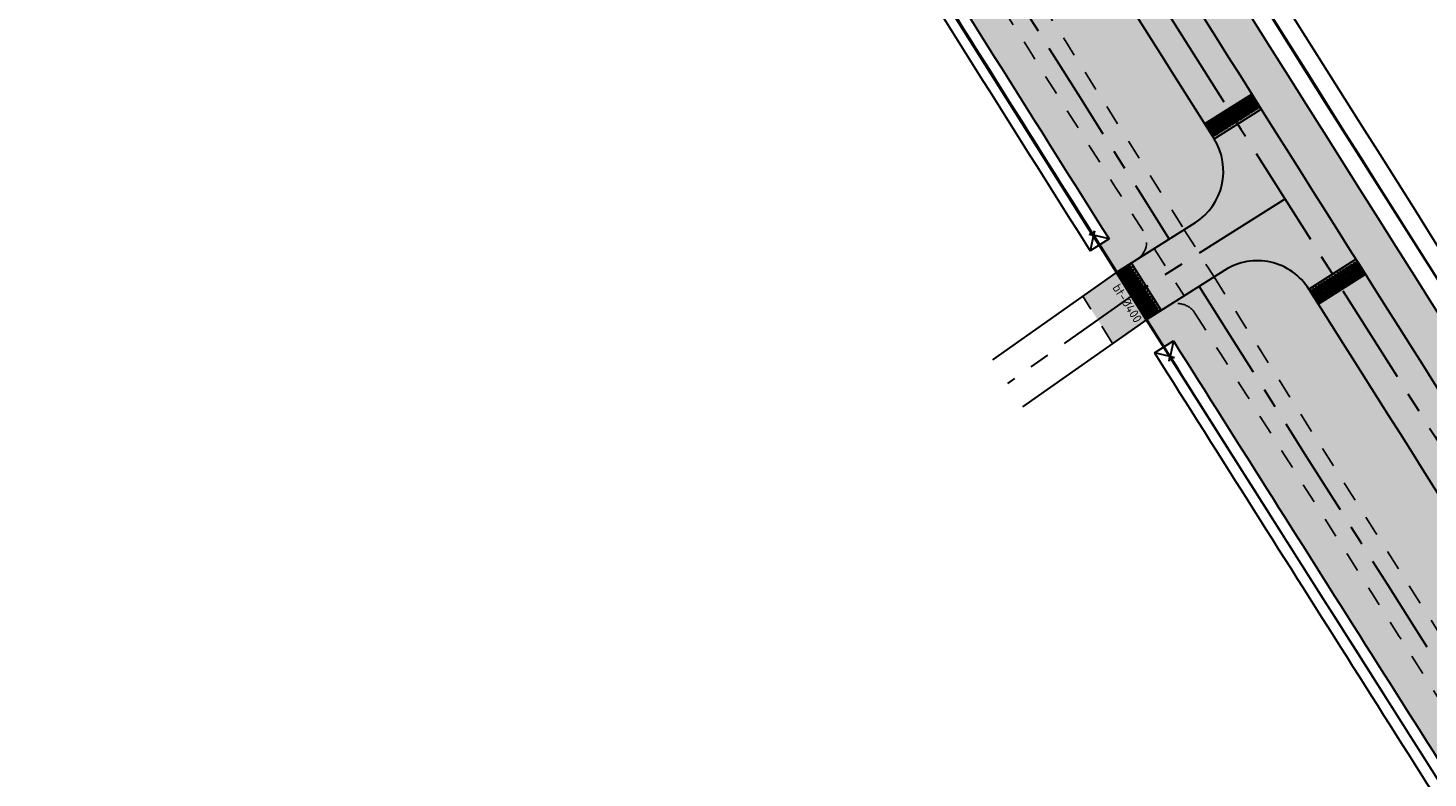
# Model space of a CAD drawing. Header units: metres. Extents: x 149090 to 161988, y 479090 to 487021.
# Tile 11 of 72: x 149961 to 150099, y 485263 to 485337. Entities that reach past the tile are written whole.
import ezdxf
from ezdxf.enums import TextEntityAlignment as Align

# ---------------------------------------------------------------- set-up
doc = ezdxf.new("R2010")
doc.units = ezdxf.units.M
doc.linetypes.add('AM-AS', pattern=[16, 10, -2, 2, -2])
doc.linetypes.add('XX-HIDDEN', pattern=[4, 2, -2])
doc.layers.get('0').update_dxf_attribs({"lineweight": 25})
for name, color, linetype, lineweight, true_color in [('B-WE-KG-GRENS_PERCEEL-GV', 1, 'Continuous', 30, 0xff0000), ('IRP-V-verharding-rijbaan', 7, 'Continuous', 0, 0xffb061), ('N-WE-GR-STADSLANDBOUW-A', 7, 'Continuous', 35, 0xffff9e), ('N-WE-KW-KUNSTWERK_DUIKER-HOLD-S', 1, 'Continuous', 35, 0xff0000), ('N-WE-KW-KUNSTWERK_DUIKER-S', 5, 'Continuous', 35, 0x0000ff)]:
    doc.layers.add(name, color=color, linetype=linetype, lineweight=lineweight, true_color=true_color)
for name, color, linetype, lineweight in [('N-WE-AM-AS_FIETSPAD-G', 3, 'AM-AS', 30), ('N-WE-AM-AS_KAVELWEG-G', 170, 'AM-AS', 30), ('N-WE-AM-AS_WEG-G', 10, 'AM-AS', 30), ('N-WE-VH-KANTOPSLUITING_VOORKANTBAND-G', 190, 'Continuous', 30), ('N-WE-VH-KANTVERHARDING-G', 7, 'Continuous', 30), ('N-WE-VH-MATERIAALGRENS-G', 7, 'XX-HIDDEN', 25), ('N-WE-VH-VERHARDING_ASFALT-A', 252, 'Continuous', 18), ('N-WE-VH-VERHARDING_TEGEL-A', 252, 'Continuous', 18), ('VRK-ontwerp', 2, 'Continuous', 0)]:
    doc.layers.add(name, color=color, linetype=linetype, lineweight=lineweight)
doc.styles.add('NLCS-ISO-M2000-T25', font='NLCS-ISO.ttf')

# ---------------------------------------------------------------- blocks, each defined once
blk = doc.blocks.new('*U404')
at = {"layer": 'N-WE-KW-KUNSTWERK_DUIKER-S', "color": 0}
for points in [[(-0.8493030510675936, 0.7750000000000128), (2.842170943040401e-14, 1.4210854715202e-14), (-0.8493030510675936, -0.7749999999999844)], [(2.842170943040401e-14, 1.4210854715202e-14), (35.25000310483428, 1.4210854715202e-14)], [(36.0993061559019, 0.7750000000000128), (35.25000310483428, 1.4210854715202e-14), (36.0993061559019, -0.7749999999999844)]]:
    blk.add_lwpolyline(points, dxfattribs=at)
at = {"color": 0, "style": 'NLCS-ISO-M2000-T25'}
blk.add_attdef('DUIKERNR', text='', height=7, dxfattribs=at).set_placement((0.8493030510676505, 1.4210854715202e-14), align=Align.BOTTOM_CENTER)

msp = doc.modelspace()

# ---------------------------------------------------------------- hatches: boundary and pattern name
at = {"layer": 'IRP-V-verharding-rijbaan', "transparency": 33554610}
h = msp.add_hatch(color=256, dxfattribs=at)
h.dxf.hatch_style = 1
edge = h.paths.add_edge_path()
edge.add_line((150082.9028620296, 485328.5823400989), (150078.2507380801, 485325.6484445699))
edge.add_arc((150073.1754125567, 485322.448277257), 5.999999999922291, -57.711775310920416, 32.23284142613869, ccw=False)
edge.add_line((150076.3804842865, 485317.3760474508), (150070.112697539, 485313.4155198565))
edge.add_line((150070.112697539, 485313.4155198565), (150073.0506799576, 485308.7659758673))
edge.add_line((150073.0506799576, 485308.7659758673), (150079.3107552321, 485312.7216306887))
edge.add_arc((150082.5158269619, 485307.6494008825), 6.000000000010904, 32.27926212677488, 122.28822468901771, ccw=False)
edge.add_line((150087.5885580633, 485310.8536791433), (150092.2386033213, 485313.7908681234))
edge.add_line((150092.2386033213, 485313.7908681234), (150082.9028620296, 485328.5823400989))
h = msp.add_hatch(color=256, dxfattribs=at)
h.dxf.hatch_style = 1
h.paths.add_polyline_path([(150068.2643310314, 485305.5009365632), (150071.6248253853, 485307.8649981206), (150070.0978978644, 485310.1531609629), (150068.6332971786, 485312.4807072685), (150068.5716826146, 485312.4417738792), (150065.3227417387, 485310.1561886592)])
at = {"layer": 'N-WE-GR-STADSLANDBOUW-A', "transparency": 33554559}
h = msp.add_hatch(color=256, dxfattribs=at)
h.dxf.hatch_style = 1
edge = h.paths.add_edge_path()
edge.add_line((150081.1958880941, 485331.2890428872), (150082.9028620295, 485328.5823400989))
edge.add_line((150082.9028620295, 485328.5823400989), (150092.2386033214, 485313.7908681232))
edge.add_line((150092.2386033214, 485313.7908681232), (150093.9486904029, 485311.0862095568))
edge.add_line((150093.9486904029, 485311.0862095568), (150093.9467030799, 485311.08495423))
edge.add_arc((170993.5753070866, 498518.2924234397), 24722.96108721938, 212.2902264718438, 212.4314133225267)
edge.add_line((150126.5549988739, 485259.6247536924), (150128.2713222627, 485256.9240487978))
edge.add_arc((170359.7014395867, 498116.0840974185), 23972.24982658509, 212.4401667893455, 212.481972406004)
edge.add_line((150137.6593371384, 485242.1656979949), (150139.3779911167, 485239.4664752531))
edge.add_line((150139.3779911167, 485239.4664752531), (150169.5394570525, 485192.2255069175))
edge.add_line((150169.5394570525, 485192.2255069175), (150220.8494772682, 485112.4152540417))
edge.add_line((150220.8494772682, 485112.4152540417), (150275.4907973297, 485028.1795811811))
edge.add_arc((150280.5176110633, 485031.4554236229), 6.000000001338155, 213.091230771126, 303.1010840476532)
edge.add_line((150283.7943179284, 485026.429173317), (150284.3824247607, 485026.8125711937))
edge.add_line((150284.3824247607, 485026.8125711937), (150282.0439113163, 485030.0627614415))
edge.add_line((150282.0439113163, 485030.0627614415), (150279.9345446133, 485028.6870608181))
edge.add_arc((170359.7016021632, 498116.0842010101), 23968.25001936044, 212.9277033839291, 213.0951171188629, ccw=False)
edge.add_arc((170359.7016021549, 498116.084200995), 23968.25001934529, 212.4401667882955, 212.9277033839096, ccw=False)
edge.add_line((150131.6471302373, 485259.0697236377), (150129.9310225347, 485261.7700891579))
edge.add_arc((170359.7015876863, 498116.0841916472), 23968.25000212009, 211.9397512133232, 212.4325183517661, ccw=False)
edge.add_line((150020.1281900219, 485436.2276402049), (150016.7337705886, 485434.1115313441))
edge.add_arc((170359.7018159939, 498116.0843342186), 23972.25027128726, 211.9397512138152, 212.0104052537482)
edge.add_line((150032.3879531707, 485409.0353380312), (150034.0587744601, 485406.3629361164))
edge.add_arc((96650.00790341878, 452006.3291060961), 62971.57412077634, 32.016451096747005, 32.032389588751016, ccw=False)
edge.add_line((150043.3479022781, 485391.5113133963), (150043.355503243, 485391.5160663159))
edge.add_line((150043.355503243, 485391.5160663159), (150045.0525187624, 485388.7984098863))
edge.add_line((150045.0525187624, 485388.7984098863), (150081.1958880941, 485331.2890428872))
h = msp.add_hatch(color=256, dxfattribs=at)
h.dxf.hatch_style = 1
edge = h.paths.add_edge_path()
edge.add_arc((170359.7015876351, 498116.0841916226), 23985.0000020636, 212.0455495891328, 212.2517922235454)
edge.add_line((150075.3201395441, 485316.7055204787), (150075.9577983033, 485317.1089580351))
edge.add_arc((150073.1404382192, 485322.443029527), 6.032398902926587, 297.842203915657, 392.1024179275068)
edge.add_arc((170359.7015608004, 498116.0841747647), 23977.74997037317, 212.0598063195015, 212.2374556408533, ccw=False)
edge.add_arc((150033.5910659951, 485385.4323235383), 6.000097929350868, 31.8010347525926, 125.1731015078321)
edge.add_line((150030.1347178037, 485390.3368961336), (150029.378843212, 485389.8042085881))
h = msp.add_hatch(color=256, dxfattribs=at)
h.dxf.hatch_style = 1
h.paths.add_polyline_path([(150070.6715099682, 485313.7686256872, 0.4140029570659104), (150071.2946638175, 485316.5265101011, -0.000855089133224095), (150027.6343843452, 485385.9948129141, 0.4302669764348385), (150024.7871244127, 485386.5682863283), (150023.7077520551, 485385.8076201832), (150022.8095369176, 485385.1746209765), (150024.1390000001, 485383.0640000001), (150024.5173554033, 485382.4633745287), (150025.5537336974, 485383.193741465, 0.0008293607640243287), (150067.906178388, 485315.806568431), (150066.9101752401, 485315.1772078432), (150067.2820000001, 485314.5910000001), (150068.6245358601, 485312.4751711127)])
h = msp.add_hatch(color=256, dxfattribs=at)
h.dxf.hatch_style = 1
edge = h.paths.add_edge_path()
edge.add_arc((170359.701592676, 498116.0841948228), 23985.00000803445, 212.2649311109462, 212.4545014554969)
edge.add_line((150120.7304740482, 485245.0207793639), (150121.7890880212, 485245.6950967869))
edge.add_arc((150118.5656101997, 485250.7556492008), 5.999999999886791, 302.4963788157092, 392.4350566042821)
edge.add_arc((170359.7118652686, 498116.090693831), 23977.76216382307, 212.279262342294, 212.4401668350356, ccw=False)
edge.add_arc((150082.4960711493, 485307.6201141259), 6.032359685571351, 32.41345532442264, 126.7345029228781)
edge.add_line((150078.8880694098, 485312.4545413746), (150078.2557859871, 485312.0543067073))
h = msp.add_hatch(color=256, dxfattribs=at)
h.dxf.hatch_style = 1
h.paths.add_polyline_path([(150113.3203149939, 485244.0946979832), (150112.3900260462, 485243.5021212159), (150114.1045094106, 485240.8001630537), (150116.0929360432, 485242.0667538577, 0.4139751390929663), (150116.7061684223, 485244.8267236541, -0.0007854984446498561), (150076.3647529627, 485308.4935048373, 0.4143082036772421), (150073.6053073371, 485309.1164372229), (150072.4037442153, 485308.3571861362), (150071.6248253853, 485307.8649981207), (150071.5729566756, 485307.8285091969), (150073.2857493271, 485305.1291954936), (150074.2576619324, 485305.7433336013, 0.0007604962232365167)])
at = {"layer": 'N-WE-VH-VERHARDING_ASFALT-A', "transparency": 33554585}
h = msp.add_hatch(color=256, dxfattribs=at)
h.dxf.hatch_style = 1
h.paths.add_polyline_path([(150044.2806294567, 485390.0305435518), (150039.6193903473, 485387.1111514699), (150077.317261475, 485327.1287531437), (150081.9693606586, 485330.0625681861)])
h = msp.add_hatch(color=256, dxfattribs=at)
h.dxf.hatch_style = 1
edge = h.paths.add_edge_path()
edge.add_line((150093.1732189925, 485312.3113865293), (150088.523180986, 485309.3740664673))
edge.add_arc((170420.7691548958, 498154.7786449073), 24050.04459720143, 212.2836732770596, 212.4357558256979)
edge.add_line((150122.6908533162, 485255.4506627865), (150127.3325897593, 485258.4009649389))
edge.add_line((150127.3325897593, 485258.4009649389), (150093.1732189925, 485312.3113865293))
at = {"layer": 'N-WE-VH-VERHARDING_TEGEL-A'}
h = msp.add_hatch(dxfattribs=at)
h.set_pattern_fill('AVH-TEGEL_150X300_HALFST', color=256, scale=2.5, angle=92.11425861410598, pattern_type=2)
h.set_pattern_definition([(32.14854755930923, (149518.8827389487, 486268.9530654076), (-0.1995435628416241, 0.3175017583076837), []), (122.1485475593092, (149518.8827389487, 486268.9530654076), (-0.6350035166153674, -0.3990871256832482), [0.3749999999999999, -0.3749999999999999]), (122.1485475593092, (149519.200240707, 486269.1526089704), (-0.6350035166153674, -0.3990871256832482), [-0.3749999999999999, 0.3749999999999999])])
edge = h.paths.add_edge_path()
edge.add_arc((150069.6031527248, 485315.459368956), 2.000000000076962, 311.6027029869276, 392.2470230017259)
edge.add_arc((170359.701584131, 498116.0841894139), 23988.49999792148, 212.051051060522, 212.2470230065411, ccw=False)
edge.add_arc((150025.9392331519, 485384.9334635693), 2.000000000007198, 32.05105106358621, 125.1735038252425)
edge.add_line((150024.7871244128, 485386.5682863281), (150029.3788432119, 485389.8042085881))
edge.add_arc((170359.7015861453, 498116.0841906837), 23985.00000030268, 212.0455495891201, 212.2517911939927)
edge.add_line((150075.3199095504, 485316.7058849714), (150070.9451621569, 485313.9415427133))
edge.add_line((150070.9451621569, 485313.9415427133), (150070.9310757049, 485313.9638354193))
h = msp.add_hatch(dxfattribs=at)
h.set_pattern_fill('AVH-TEGEL_150X300_HALFST', color=256, scale=2.5, angle=92.11425861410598, pattern_type=2)
h.set_pattern_definition([(32.14854755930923, (149501.5958772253, 486295.0925412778), (-0.1995435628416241, 0.3175017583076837), []), (122.1485475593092, (149501.5958772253, 486295.0925412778), (-0.6350035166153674, -0.3990871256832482), [0.3749999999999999, -0.3749999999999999]), (122.1485475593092, (149501.9133789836, 486295.2920848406), (-0.6350035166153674, -0.3990871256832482), [-0.3749999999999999, 0.3749999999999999])])
h.paths.add_polyline_path([(150120.7304740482, 485245.0207793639, -0.0008271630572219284), (150078.25546849, 485312.0548096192), (150073.883144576, 485309.2919987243), (150073.8976681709, 485309.2690142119, -0.366741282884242), (150076.3647529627, 485308.4935048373, 0.0007854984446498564), (150116.7061684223, 485244.8267236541, -0.3785745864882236), (150116.2908198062, 485242.2105368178), (150116.2988558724, 485242.1979209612)])
at = {"layer": 'VRK-ontwerp'}
for points in [[(150078.1080799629, 485327.6274631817), (150078.0192662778, 485327.5714530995), (150078.8460817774, 485326.2603939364), (150078.6684544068, 485326.1483737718), (150078.2950538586, 485326.7404650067), (150078.2062401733, 485326.6844549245), (150078.5796407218, 485326.0923636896), (150078.4020133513, 485325.9803435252), (150077.5751978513, 485327.2914026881), (150077.4863841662, 485327.2353926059), (150078.313199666, 485325.9243334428), (150078.1440307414, 485325.8176475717), (150078.2507166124, 485325.6484786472), (150082.9028620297, 485328.5823400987), (150082.7961761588, 485328.7515090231), (150082.6650702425, 485328.6688274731), (150081.8382547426, 485329.9798866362), (150081.7494410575, 485329.923876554), (150082.5762565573, 485328.6128173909), (150082.3986291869, 485328.5007972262), (150082.0252286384, 485329.0928884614), (150081.9364149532, 485329.036878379), (150082.3098155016, 485328.4447871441), (150082.1321881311, 485328.3327669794), (150081.3053726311, 485329.6438261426), (150081.216558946, 485329.5878160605), (150082.043374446, 485328.2767568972), (150081.8657470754, 485328.1647367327), (150081.492346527, 485328.7568279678), (150081.4035328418, 485328.7008178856), (150081.7769333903, 485328.1087266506), (150081.5993060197, 485327.996706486), (150080.7724905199, 485329.3077656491), (150080.6836768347, 485329.251755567), (150081.5104923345, 485327.9406964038), (150081.3328649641, 485327.8286762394), (150080.9594644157, 485328.4207674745), (150080.8706507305, 485328.364757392), (150081.2440512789, 485327.7726661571), (150081.0664239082, 485327.6606459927), (150080.2396084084, 485328.9717051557), (150080.1507947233, 485328.9156950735), (150080.9776102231, 485327.6046359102), (150080.7999828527, 485327.4926157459), (150080.4265823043, 485328.0847069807), (150080.337768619, 485328.0286968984), (150080.7111691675, 485327.4366056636), (150080.5335417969, 485327.324585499), (150079.706726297, 485328.6356446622), (150079.6179126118, 485328.5796345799), (150080.4447281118, 485327.2685754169), (150080.2671007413, 485327.1565552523), (150079.8937001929, 485327.7486464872), (150079.8048865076, 485327.692636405), (150080.1782870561, 485327.1005451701), (150080.0006596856, 485326.9885250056), (150079.1738441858, 485328.2995841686), (150079.0850305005, 485328.2435740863), (150079.9118460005, 485326.9325149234), (150079.7342186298, 485326.8204947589), (150079.3608180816, 485327.4125859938), (150079.2720043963, 485327.3565759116), (150079.6454049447, 485326.7644846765), (150079.4677775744, 485326.6524645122), (150078.6409620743, 485327.9635236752), (150078.5521483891, 485327.907513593), (150079.378963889, 485326.5964544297), (150079.2013365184, 485326.4844342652), (150078.82793597, 485327.0765255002), (150078.7391222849, 485327.020515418), (150079.1125228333, 485326.428424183), (150078.9348954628, 485326.3164040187)], [(150089.3136815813, 485309.8733998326), (150089.2249087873, 485309.8173249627), (150088.3971368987, 485311.1277804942), (150088.2195913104, 485311.0156307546), (150088.5934237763, 485310.4238121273), (150088.5046509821, 485310.3677372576), (150088.1308185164, 485310.9595558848), (150087.9532729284, 485310.8474061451), (150088.7810448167, 485309.5369506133), (150088.6922720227, 485309.4808757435), (150087.8645001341, 485310.7913312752), (150087.6954090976, 485310.6845219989), (150087.5885998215, 485310.8536130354), (150092.2386033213, 485313.7908681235), (150092.3454125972, 485313.6217770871), (150092.2143670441, 485313.5389998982), (150093.0421389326, 485312.2285443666), (150092.9533661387, 485312.1724694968), (150092.12559425, 485313.4829250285), (150091.9480486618, 485313.370775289), (150092.3218811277, 485312.7789566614), (150092.2331083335, 485312.7228817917), (150091.8592758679, 485313.3147004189), (150091.6817302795, 485313.2025506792), (150092.509502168, 485311.8920951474), (150092.420729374, 485311.8360202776), (150091.5929574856, 485313.1464758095), (150091.4154118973, 485313.0343260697), (150091.7892443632, 485312.4425074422), (150091.7004715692, 485312.3864325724), (150091.3266391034, 485312.9782511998), (150091.149093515, 485312.86610146), (150091.9768654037, 485311.5556459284), (150091.8880926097, 485311.4995710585), (150091.0603207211, 485312.8100265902), (150090.882775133, 485312.6978768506), (150091.2566075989, 485312.1060582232), (150091.1678348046, 485312.0499833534), (150090.7940023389, 485312.6418019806), (150090.6164567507, 485312.5296522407), (150091.4442286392, 485311.2191967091), (150091.3554558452, 485311.1631218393), (150090.5276839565, 485312.473577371), (150090.3501383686, 485312.3614276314), (150090.7239708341, 485311.7696090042), (150090.63519804, 485311.7135341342), (150090.2613655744, 485312.3053527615), (150090.0838199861, 485312.1932030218), (150090.9115918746, 485310.8827474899), (150090.8228190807, 485310.8266726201), (150089.9950471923, 485312.137128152), (150089.8175016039, 485312.0249784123), (150090.1913340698, 485311.4331597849), (150090.1025612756, 485311.377084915), (150089.7287288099, 485311.9689035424), (150089.5511832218, 485311.8567538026), (150090.3789551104, 485310.546298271), (150090.2901823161, 485310.4902234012), (150089.4624104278, 485311.8006789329), (150089.2848648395, 485311.6885291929), (150089.6586973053, 485311.0967105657), (150089.5699245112, 485311.040635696), (150089.1960920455, 485311.6324543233), (150089.0185464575, 485311.5203045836), (150089.8463183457, 485310.2098490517), (150089.7575455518, 485310.1537741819), (150088.9297736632, 485311.4642297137), (150088.7522280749, 485311.3520799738), (150089.1260605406, 485310.7602613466), (150089.0372877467, 485310.7041864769), (150088.6634552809, 485311.2960051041), (150088.4859096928, 485311.1838553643)], [(150071.071822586, 485308.6215857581), (150071.1279113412, 485308.5328217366), (150072.4382373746, 485309.3607985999), (150072.5504148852, 485309.1832705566), (150071.9586547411, 485308.8093455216), (150072.0147434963, 485308.7205814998), (150072.6065036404, 485309.094506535), (150072.7186811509, 485308.9169784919), (150071.4083551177, 485308.0890016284), (150071.4644438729, 485308.0002376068), (150072.7747699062, 485308.8282144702), (150072.8816056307, 485308.659140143), (150073.0506799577, 485308.7659758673), (150070.1126975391, 485313.4155198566), (150069.9436232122, 485313.3086841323), (150070.0264208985, 485313.177651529), (150068.7160948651, 485312.3496746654), (150068.7721836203, 485312.2609106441), (150070.0825096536, 485313.0888875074), (150070.1946871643, 485312.9113594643), (150069.6029270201, 485312.5374344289), (150069.6590157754, 485312.4486704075), (150070.2507759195, 485312.8225954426), (150070.3629534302, 485312.6450673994), (150069.0526273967, 485311.8170905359), (150069.1087161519, 485311.7283265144), (150070.4190421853, 485312.5563033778), (150070.5312196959, 485312.3787753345), (150069.9394595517, 485312.0048502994), (150069.9955483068, 485311.9160862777), (150070.5873084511, 485312.290011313), (150070.6994859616, 485312.1124832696), (150069.3891599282, 485311.2845064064), (150069.4452486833, 485311.1957423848), (150070.7555747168, 485312.0237192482), (150070.8677522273, 485311.846191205), (150070.2759920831, 485311.4722661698), (150070.3320808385, 485311.3835021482), (150070.9238409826, 485311.7574271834), (150071.036018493, 485311.5798991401), (150069.7256924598, 485310.7519222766), (150069.781781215, 485310.6631582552), (150071.0921072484, 485311.4911351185), (150071.2042847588, 485311.3136070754), (150070.612524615, 485310.9396820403), (150070.66861337, 485310.8509180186), (150071.2603735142, 485311.2248430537), (150071.3725510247, 485311.0473150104), (150070.0622249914, 485310.219338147), (150070.1183137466, 485310.1305741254), (150071.4286397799, 485310.9585509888), (150071.5408172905, 485310.7810229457), (150070.9490571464, 485310.4070979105), (150071.0051459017, 485310.3183338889), (150071.5969060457, 485310.6922589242), (150071.7090835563, 485310.514730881), (150070.3987575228, 485309.6867540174), (150070.4548462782, 485309.597989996), (150071.7651723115, 485310.4259668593), (150071.8773498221, 485310.248438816), (150071.285589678, 485309.874513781), (150071.3416784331, 485309.7857497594), (150071.9334385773, 485310.1596747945), (150072.0456160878, 485309.9821467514), (150070.7352900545, 485309.1541698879), (150070.7913788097, 485309.0654058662), (150072.1017048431, 485309.8933827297), (150072.2138823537, 485309.7158546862), (150071.6221222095, 485309.3419296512), (150071.6782109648, 485309.2531656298), (150072.2699711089, 485309.6270906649), (150072.3821486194, 485309.4495626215)]]:
    msp.add_hatch(color=7, dxfattribs=at).paths.add_polyline_path(points)
at = {"layer": 'VRK-ontwerp', "true_color": 0x636466, "transparency": 33554602}
for points in [[(150080.1507947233, 485328.9156950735), (150079.7067262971, 485328.6356446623), (150080.533541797, 485327.324585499), (150080.7111691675, 485327.4366056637), (150080.337768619, 485328.0286968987), (150080.4265823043, 485328.0847069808), (150080.7999828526, 485327.4926157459), (150080.9776102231, 485327.6046359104)], [(150080.6836768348, 485329.251755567), (150080.2396084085, 485328.9717051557), (150081.0664239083, 485327.6606459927), (150081.2440512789, 485327.7726661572), (150080.8706507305, 485328.3647573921), (150080.9594644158, 485328.4207674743), (150081.3328649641, 485327.8286762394), (150081.5104923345, 485327.940696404)], [(150081.216558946, 485329.5878160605), (150080.7724905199, 485329.307765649), (150081.5993060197, 485327.9967064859), (150081.7769333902, 485328.1087266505), (150081.4035328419, 485328.7008178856), (150081.4923465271, 485328.7568279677), (150081.8657470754, 485328.1647367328), (150082.0433744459, 485328.2767568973)], [(150081.7494410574, 485329.9238765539), (150081.3053726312, 485329.6438261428), (150082.1321881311, 485328.3327669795), (150082.3098155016, 485328.4447871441), (150081.9364149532, 485329.0368783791), (150082.0252286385, 485329.0928884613), (150082.3986291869, 485328.5007972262), (150082.5762565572, 485328.6128173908)], [(150081.9693606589, 485330.0625681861), (150081.8382547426, 485329.9798866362), (150082.6650702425, 485328.6688274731), (150082.7961761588, 485328.7515090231)], [(150078.0192662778, 485327.5714530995), (150077.5751978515, 485327.2914026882), (150078.4020133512, 485325.9803435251), (150078.5796407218, 485326.0923636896), (150078.2062401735, 485326.6844549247), (150078.2950538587, 485326.7404650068), (150078.668454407, 485326.1483737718), (150078.8460817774, 485326.2603939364)], [(150078.5521483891, 485327.907513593), (150078.1080799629, 485327.6274631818), (150078.9348954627, 485326.3164040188), (150079.1125228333, 485326.4284241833), (150078.7391222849, 485327.0205154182), (150078.8279359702, 485327.0765255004), (150079.2013365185, 485326.4844342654), (150079.3789638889, 485326.59645443)], [(150079.0850305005, 485328.2435740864), (150078.6409620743, 485327.9635236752), (150079.4677775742, 485326.652464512), (150079.6454049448, 485326.7644846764), (150079.2720043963, 485327.3565759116), (150079.3608180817, 485327.4125859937), (150079.7342186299, 485326.8204947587), (150079.9118460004, 485326.9325149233)], [(150079.6179126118, 485328.5796345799), (150079.1738441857, 485328.2995841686), (150080.0006596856, 485326.9885250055), (150080.1782870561, 485327.10054517), (150079.8048865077, 485327.6926364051), (150079.893700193, 485327.7486464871), (150080.2671007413, 485327.1565552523), (150080.4447281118, 485327.2685754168)], [(150077.4863841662, 485327.2353926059), (150077.3172152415, 485327.1287067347), (150078.1440307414, 485325.8176475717), (150078.313199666, 485325.9243334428)], [(150068.6332971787, 485312.4807072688), (150068.7160948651, 485312.3496746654), (150070.0264208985, 485313.177651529), (150069.9436232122, 485313.3086841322)], [(150068.7721836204, 485312.260910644), (150069.0526273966, 485311.8170905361), (150070.3629534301, 485312.6450673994), (150070.2507759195, 485312.8225954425), (150069.6590157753, 485312.4486704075), (150069.6029270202, 485312.537434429), (150070.1946871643, 485312.9113594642), (150070.0825096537, 485313.0888875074)], [(150069.1087161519, 485311.7283265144), (150069.3891599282, 485311.2845064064), (150070.6994859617, 485312.1124832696), (150070.5873084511, 485312.2900113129), (150069.9955483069, 485311.9160862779), (150069.9394595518, 485312.0048502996), (150070.5312196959, 485312.3787753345), (150070.4190421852, 485312.5563033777)], [(150091.3554558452, 485311.1631218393), (150090.9115918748, 485310.8827474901), (150090.0838199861, 485312.1932030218), (150090.2613655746, 485312.3053527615), (150090.6351980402, 485311.7135341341), (150090.7239708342, 485311.7696090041), (150090.3501383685, 485312.3614276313), (150090.5276839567, 485312.4735773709)], [(150091.8880926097, 485311.4995710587), (150091.4442286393, 485311.2191967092), (150090.6164567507, 485312.5296522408), (150090.794002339, 485312.6418019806), (150091.1678348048, 485312.0499833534), (150091.2566075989, 485312.1060582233), (150090.882775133, 485312.6978768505), (150091.0603207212, 485312.8100265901)], [(150092.420729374, 485311.8360202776), (150091.9768654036, 485311.5556459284), (150091.149093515, 485312.8661014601), (150091.3266391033, 485312.9782511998), (150091.7004715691, 485312.3864325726), (150091.7892443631, 485312.4425074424), (150091.4154118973, 485313.0343260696), (150091.5929574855, 485313.1464758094)], [(150092.9533661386, 485312.1724694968), (150092.5095021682, 485311.8920951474), (150091.6817302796, 485313.2025506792), (150091.8592758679, 485313.3147004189), (150092.2331083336, 485312.7228817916), (150092.3218811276, 485312.7789566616), (150091.9480486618, 485313.3707752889), (150092.12559425, 485313.4829250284)], [(150093.1731844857, 485312.3113215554), (150093.0421389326, 485312.2285443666), (150092.2143670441, 485313.5389998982), (150092.3454125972, 485313.621777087)], [(150069.4452486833, 485311.1957423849), (150069.7256924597, 485310.7519222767), (150071.0360184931, 485311.5798991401), (150070.9238409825, 485311.7574271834), (150070.3320808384, 485311.3835021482), (150070.2759920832, 485311.47226617), (150070.8677522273, 485311.846191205), (150070.7555747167, 485312.0237192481)], [(150069.781781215, 485310.6631582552), (150070.0622249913, 485310.2193381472), (150071.3725510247, 485311.0473150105), (150071.2603735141, 485311.2248430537), (150070.6686133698, 485310.8509180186), (150070.6125246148, 485310.9396820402), (150071.2042847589, 485311.3136070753), (150071.0921072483, 485311.4911351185)], [(150070.1183137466, 485310.1305741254), (150070.3987575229, 485309.6867540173), (150071.7090835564, 485310.5147308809), (150071.5969060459, 485310.6922589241), (150071.0051459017, 485310.318333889), (150070.9490571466, 485310.4070979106), (150071.5408172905, 485310.7810229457), (150071.42863978, 485310.9585509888)], [(150089.2249087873, 485309.8173249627), (150088.7810448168, 485309.5369506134), (150087.9532729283, 485310.8474061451), (150088.1308185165, 485310.9595558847), (150088.5046509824, 485310.3677372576), (150088.5934237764, 485310.4238121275), (150088.2195913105, 485311.0156307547), (150088.3971368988, 485311.1277804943)], [(150089.7575455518, 485310.1537741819), (150089.3136815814, 485309.8733998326), (150088.4859096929, 485311.1838553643), (150088.6634552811, 485311.296005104), (150089.0372877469, 485310.7041864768), (150089.1260605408, 485310.7602613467), (150088.7522280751, 485311.3520799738), (150088.9297736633, 485311.4642297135)], [(150090.2901823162, 485310.4902234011), (150089.8463183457, 485310.2098490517), (150089.0185464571, 485311.5203045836), (150089.1960920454, 485311.6324543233), (150089.5699245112, 485311.040635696), (150089.6586973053, 485311.0967105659), (150089.2848648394, 485311.6885291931), (150089.4624104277, 485311.8006789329)], [(150090.8228190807, 485310.8266726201), (150090.3789551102, 485310.5462982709), (150089.5511832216, 485311.8567538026), (150089.7287288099, 485311.9689035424), (150090.1025612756, 485311.3770849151), (150090.1913340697, 485311.4331597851), (150089.8175016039, 485312.0249784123), (150089.9950471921, 485312.137128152)], [(150070.4548462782, 485309.5979899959), (150070.7352900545, 485309.1541698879), (150072.045616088, 485309.9821467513), (150071.9334385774, 485310.1596747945), (150071.3416784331, 485309.7857497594), (150071.2855896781, 485309.8745137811), (150071.8773498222, 485310.2484388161), (150071.7651723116, 485310.4259668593)], [(150070.7913788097, 485309.0654058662), (150071.071822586, 485308.6215857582), (150072.3821486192, 485309.4495626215), (150072.2699711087, 485309.6270906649), (150071.6782109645, 485309.2531656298), (150071.6221222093, 485309.3419296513), (150072.2138823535, 485309.7158546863), (150072.1017048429, 485309.8933827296)], [(150088.6922720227, 485309.4808757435), (150088.523180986, 485309.3740664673), (150087.6954090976, 485310.684521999), (150087.8645001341, 485310.7913312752)], [(150071.1279113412, 485308.5328217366), (150071.4083551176, 485308.0890016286), (150072.7186811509, 485308.9169784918), (150072.6065036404, 485309.0945065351), (150072.0147434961, 485308.7205815), (150071.958654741, 485308.8093455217), (150072.5504148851, 485309.1832705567), (150072.4382373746, 485309.3607985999)], [(150071.4644438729, 485308.0002376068), (150071.5712795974, 485307.8311632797), (150072.8816056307, 485308.659140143), (150072.7747699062, 485308.8282144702)]]:
    msp.add_hatch(color=251, dxfattribs=at).paths.add_polyline_path(points)

# ---------------------------------------------------------------- linework, layer by layer
at = {"layer": 'B-WE-KG-GRENS_PERCEEL-GV', "flags": 128}
msp.add_lwpolyline([(150362.0493528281, 484907.066834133), (150309.435, 484987.11), (150306.47, 484992.185), (150303.96, 484996.955), (150301.031, 485002.498), (150295.664, 485011.561), (150293.215, 485015.165), (150284.78, 485026.26), (150277.29, 485036.67), (150243.976, 485087.737), (150217.15, 485128.86), (150149.555, 485234.37), (150089.195, 485329.245), (150032.94, 485418.83), (150029.255, 485425.885), (150026.55, 485431.345), (150023.135, 485438.55), (150020.764, 485442.16), (150018.57, 485445.5), (150006.855, 485460.86), (149932.91, 485580.265), (149838.515, 485735.74), (149794.757, 485808.569), (149770.365, 485849.165)], dxfattribs=at)
at = {"layer": 'B-WE-KG-GRENS_PERCEEL-GV'}
msp.add_lwpolyline([(149917.384, 485555.809), (149941.377, 485516.865), (149943.61, 485513.239), (149946.5, 485508.547), (149980.935, 485452.655), (149983.26, 485448.945), (149984.97, 485445.25), (149987.895, 485436.725), (149995.613, 485424.435), (150003.275, 485412.235), (150008.36, 485407.02), (150012.195, 485402.025), (150019.069, 485391.113), (150024.139, 485383.064), (150043.427, 485352.445), (150065.865, 485316.825), (150067.282, 485314.591), (150070.098, 485310.153), (150096.917, 485267.887), (150115.578, 485238.478)], dxfattribs=at)
at = {"layer": 'N-WE-AM-AS_FIETSPAD-G', "flags": 128}
for points in [[(150027.9462391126, 485388.7946094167, 0.0008989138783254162), (150073.8405088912, 485315.7710721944, 0.0007719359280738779)], [(150076.7760680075, 485311.1199969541, 0.0008271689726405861), (150119.2544791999, 485244.0805980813, 0.0007062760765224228)]]:
    msp.add_lwpolyline(points, format="xyb", dxfattribs=at)
at = {"layer": 'N-WE-AM-AS_KAVELWEG-G', "flags": 128}
msp.add_lwpolyline([(150085.2412732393, 485319.7220500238), (150070.098254, 485310.153386), (150057.9006035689, 485301.572506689)], dxfattribs=at)
at = {"layer": 'N-WE-AM-AS_WEG-G'}
msp.add_arc((170359.7015858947, 498116.0841905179), 23975.00000000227, 211.9397512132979, 212.6235811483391, dxfattribs=at)
at = {"layer": 'N-WE-VH-KANTOPSLUITING_VOORKANTBAND-G', "lineweight": 5}
for p, q in [((150080.1507947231, 485328.9156950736), (150080.9776102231, 485327.6046359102)), ((150080.2396084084, 485328.9717051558), (150081.0664239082, 485327.6606459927)), ((150080.6836768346, 485329.251755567), (150081.5104923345, 485327.9406964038)), ((150080.7724905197, 485329.3077656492), (150081.5993060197, 485327.996706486)), ((150081.2165589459, 485329.5878160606), (150082.043374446, 485328.2767568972)), ((150081.3053726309, 485329.6438261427), (150082.1321881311, 485328.3327669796)), ((150081.7494410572, 485329.923876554), (150082.5762565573, 485328.6128173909)), ((150081.8382547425, 485329.9798866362), (150082.6650702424, 485328.6688274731)), ((150082.0252286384, 485329.0928884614), (150081.9364149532, 485329.036878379)), ((150081.9364149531, 485329.0368783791), (150082.3098155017, 485328.4447871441)), ((150081.9693606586, 485330.0625681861), (150082.9028620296, 485328.5823400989)), ((150082.0252286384, 485329.0928884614), (150082.3986291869, 485328.5007972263)), ((150078.0192662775, 485327.5714530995), (150078.8460817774, 485326.2603939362)), ((150078.1080799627, 485327.6274631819), (150078.9348954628, 485326.3164040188)), ((150082.9028620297, 485328.5823400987), (150078.2507166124, 485325.6484786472)), ((150078.5521483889, 485327.9075135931), (150079.378963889, 485326.5964544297)), ((150078.6409620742, 485327.9635236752), (150079.4677775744, 485326.6524645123)), ((150079.0850305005, 485328.2435740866), (150079.9118460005, 485326.9325149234)), ((150079.1738441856, 485328.2995841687), (150080.0006596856, 485326.9885250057)), ((150079.6179126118, 485328.5796345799), (150080.4447281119, 485327.2685754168)), ((150079.7067262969, 485328.6356446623), (150080.533541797, 485327.324585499)), ((150079.8937001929, 485327.7486464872), (150079.8048865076, 485327.6926364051)), ((150079.8048865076, 485327.6926364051), (150080.1782870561, 485327.1005451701)), ((150079.8937001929, 485327.7486464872), (150080.2671007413, 485327.1565552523)), ((150080.4265823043, 485328.0847069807), (150080.337768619, 485328.0286968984)), ((150080.337768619, 485328.0286968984), (150080.7111691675, 485327.4366056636)), ((150080.4265823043, 485328.0847069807), (150080.7999828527, 485327.4926157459)), ((150080.9776102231, 485327.6046359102), (150080.7999828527, 485327.4926157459)), ((150080.9594644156, 485328.4207674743), (150080.8706507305, 485328.364757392)), ((150080.8706507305, 485328.364757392), (150081.2440512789, 485327.7726661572)), ((150080.9594644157, 485328.4207674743), (150081.3328649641, 485327.8286762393)), ((150081.2440512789, 485327.7726661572), (150081.0664239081, 485327.6606459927)), ((150081.5104923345, 485327.9406964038), (150081.3328649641, 485327.8286762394)), ((150081.492346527, 485328.7568279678), (150081.4035328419, 485328.7008178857)), ((150081.4035328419, 485328.7008178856), (150081.7769333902, 485328.1087266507)), ((150081.492346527, 485328.7568279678), (150081.8657470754, 485328.1647367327)), ((150081.7769333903, 485328.1087266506), (150081.5993060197, 485327.996706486)), ((150082.043374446, 485328.2767568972), (150081.8657470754, 485328.1647367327)), ((150082.3098155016, 485328.4447871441), (150082.1321881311, 485328.3327669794)), ((150082.5762565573, 485328.6128173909), (150082.3986291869, 485328.5007972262)), ((150082.6650702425, 485328.6688274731), (150082.7961761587, 485328.751509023)), ((150077.3172152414, 485327.1287067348), (150078.2507166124, 485325.6484786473)), ((150077.486384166, 485327.235392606), (150078.313199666, 485325.9243334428)), ((150077.5751978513, 485327.2914026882), (150078.4020133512, 485325.9803435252)), ((150078.2950538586, 485326.7404650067), (150078.2062401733, 485326.6844549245)), ((150078.2062401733, 485326.6844549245), (150078.5796407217, 485326.0923636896)), ((150078.2950538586, 485326.7404650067), (150078.6684544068, 485326.1483737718)), ((150078.5796407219, 485326.0923636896), (150078.4020133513, 485325.9803435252)), ((150078.8460817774, 485326.2603939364), (150078.6684544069, 485326.1483737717)), ((150078.82793597, 485327.0765255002), (150078.7391222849, 485327.020515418)), ((150078.7391222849, 485327.020515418), (150079.1125228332, 485326.428424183)), ((150078.82793597, 485327.0765255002), (150079.2013365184, 485326.4844342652)), ((150079.1125228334, 485326.4284241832), (150078.9348954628, 485326.3164040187)), ((150079.378963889, 485326.5964544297), (150079.2013365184, 485326.4844342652)), ((150079.3608180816, 485327.4125859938), (150079.2720043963, 485327.3565759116)), ((150079.2720043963, 485327.3565759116), (150079.6454049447, 485326.7644846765)), ((150079.3608180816, 485327.4125859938), (150079.7342186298, 485326.8204947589)), ((150079.6454049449, 485326.7644846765), (150079.4677775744, 485326.6524645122)), ((150079.9118460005, 485326.9325149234), (150079.7342186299, 485326.8204947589)), ((150080.178287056, 485327.10054517), (150080.0006596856, 485326.9885250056)), ((150080.4447281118, 485327.2685754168), (150080.2671007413, 485327.1565552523)), ((150080.7111691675, 485327.4366056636), (150080.5335417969, 485327.324585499)), ((150078.313199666, 485325.9243334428), (150078.1440307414, 485325.8176475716)), ((150092.2386033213, 485313.7908681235), (150087.5885998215, 485310.8536130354)), ((150093.1731844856, 485312.3113215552), (150092.2386033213, 485313.7908681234)), ((150068.6332971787, 485312.4807072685), (150070.1126975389, 485313.4155198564)), ((150068.716094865, 485312.3496746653), (150070.0264208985, 485313.1776515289)), ((150068.7721836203, 485312.2609106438), (150070.0825096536, 485313.0888875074)), ((150069.0526273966, 485311.8170905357), (150070.3629534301, 485312.6450673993)), ((150069.1087161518, 485311.7283265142), (150070.4190421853, 485312.5563033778)), ((150069.60292702, 485312.5374344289), (150070.1946871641, 485312.9113594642)), ((150069.6029270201, 485312.5374344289), (150069.6590157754, 485312.4486704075)), ((150069.6590157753, 485312.4486704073), (150070.2507759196, 485312.8225954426)), ((150069.9394595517, 485312.0048502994), (150070.531219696, 485312.3787753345)), ((150070.0264208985, 485313.177651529), (150069.9436232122, 485313.3086841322)), ((150070.0825096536, 485313.0888875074), (150070.1946871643, 485312.9113594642)), ((150070.112697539, 485313.4155198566), (150073.0506799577, 485308.7659758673)), ((150070.2507759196, 485312.8225954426), (150070.3629534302, 485312.6450673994)), ((150070.4190421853, 485312.5563033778), (150070.5312196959, 485312.3787753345)), ((150090.2613655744, 485312.3053527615), (150090.0838199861, 485312.1932030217)), ((150090.63519804, 485311.7135341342), (150090.2613655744, 485312.3053527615)), ((150090.5276839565, 485312.473577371), (150090.3501383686, 485312.3614276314)), ((150090.7239708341, 485311.7696090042), (150090.3501383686, 485312.3614276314)), ((150091.3554558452, 485311.1631218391), (150090.5276839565, 485312.473577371)), ((150090.794002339, 485312.6418019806), (150090.6164567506, 485312.5296522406)), ((150091.4442286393, 485311.2191967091), (150090.6164567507, 485312.5296522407)), ((150091.1678348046, 485312.0499833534), (150090.794002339, 485312.6418019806)), ((150091.0603207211, 485312.8100265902), (150090.882775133, 485312.6978768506)), ((150091.2566075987, 485312.1060582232), (150090.882775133, 485312.6978768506)), ((150091.8880926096, 485311.4995710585), (150091.0603207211, 485312.8100265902)), ((150091.3266391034, 485312.9782511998), (150091.149093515, 485312.86610146)), ((150091.9768654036, 485311.5556459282), (150091.149093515, 485312.86610146)), ((150091.7004715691, 485312.3864325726), (150091.3266391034, 485312.9782511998)), ((150091.5929574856, 485313.1464758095), (150091.4154118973, 485313.0343260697)), ((150091.7892443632, 485312.4425074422), (150091.4154118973, 485313.0343260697)), ((150092.4207293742, 485311.8360202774), (150091.5929574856, 485313.1464758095)), ((150091.8592758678, 485313.314700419), (150091.6817302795, 485313.2025506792)), ((150092.5095021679, 485311.8920951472), (150091.6817302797, 485313.2025506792)), ((150091.7892443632, 485312.4425074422), (150091.7004715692, 485312.3864325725)), ((150092.2331083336, 485312.7228817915), (150091.8592758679, 485313.314700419)), ((150092.12559425, 485313.4829250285), (150091.9480486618, 485313.3707752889)), ((150092.3218811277, 485312.7789566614), (150091.9480486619, 485313.3707752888)), ((150092.9533661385, 485312.1724694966), (150092.12559425, 485313.4829250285)), ((150092.214367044, 485313.5389998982), (150092.3454125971, 485313.6217770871)), ((150093.0421389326, 485312.2285443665), (150092.214367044, 485313.5389998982)), ((150092.3218811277, 485312.7789566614), (150092.2331083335, 485312.7228817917)), ((150069.3891599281, 485311.2845064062), (150070.6994859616, 485312.1124832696)), ((150069.4452486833, 485311.1957423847), (150070.7555747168, 485312.0237192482)), ((150069.7256924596, 485310.7519222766), (150071.036018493, 485311.5798991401)), ((150069.7817812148, 485310.6631582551), (150071.0921072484, 485311.4911351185)), ((150069.9394595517, 485312.0048502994), (150069.9955483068, 485311.9160862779)), ((150069.9955483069, 485311.9160862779), (150070.587308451, 485312.2900113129)), ((150070.0622249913, 485310.219338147), (150071.3725510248, 485311.0473150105)), ((150070.1183137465, 485310.1305741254), (150071.42863978, 485310.9585509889)), ((150070.2759920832, 485311.4722661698), (150070.8677522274, 485311.846191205)), ((150070.2759920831, 485311.4722661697), (150070.3320808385, 485311.3835021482)), ((150070.3320808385, 485311.3835021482), (150070.9238409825, 485311.7574271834)), ((150070.5873084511, 485312.290011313), (150070.6994859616, 485312.1124832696)), ((150070.612524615, 485310.9396820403), (150071.2042847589, 485311.3136070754)), ((150070.612524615, 485310.9396820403), (150070.66861337, 485310.8509180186)), ((150070.66861337, 485310.8509180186), (150071.2603735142, 485311.2248430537)), ((150070.7555747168, 485312.0237192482), (150070.8677522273, 485311.846191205)), ((150070.9238409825, 485311.7574271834), (150071.0360184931, 485311.5798991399)), ((150071.0921072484, 485311.4911351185), (150071.2042847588, 485311.3136070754)), ((150071.2603735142, 485311.2248430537), (150071.3725510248, 485311.0473150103)), ((150071.4286397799, 485310.9585509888), (150071.5408172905, 485310.7810229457)), ((150088.1308185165, 485310.9595558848), (150087.9532729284, 485310.8474061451)), ((150088.5046509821, 485310.3677372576), (150088.1308185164, 485310.9595558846)), ((150088.3971368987, 485311.1277804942), (150088.2195913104, 485311.0156307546)), ((150088.5934237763, 485310.4238121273), (150088.2195913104, 485311.0156307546)), ((150089.2249087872, 485309.8173249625), (150088.3971368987, 485311.1277804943)), ((150088.6634552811, 485311.2960051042), (150088.4859096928, 485311.1838553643)), ((150089.3136815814, 485309.8733998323), (150088.485909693, 485311.1838553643)), ((150089.0372877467, 485310.7041864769), (150088.6634552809, 485311.2960051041)), ((150088.9297736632, 485311.4642297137), (150088.752228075, 485311.3520799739)), ((150089.1260605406, 485310.7602613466), (150088.7522280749, 485311.3520799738)), ((150089.7575455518, 485310.1537741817), (150088.9297736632, 485311.4642297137)), ((150089.1960920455, 485311.6324543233), (150089.0185464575, 485311.5203045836)), ((150089.8463183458, 485310.2098490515), (150089.0185464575, 485311.5203045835)), ((150089.5699245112, 485311.040635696), (150089.1960920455, 485311.6324543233)), ((150089.4624104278, 485311.8006789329), (150089.2848648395, 485311.6885291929)), ((150089.6586973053, 485311.0967105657), (150089.2848648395, 485311.6885291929)), ((150090.2901823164, 485310.490223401), (150089.4624104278, 485311.8006789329)), ((150089.7287288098, 485311.9689035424), (150089.5511832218, 485311.8567538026)), ((150090.3789551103, 485310.5462982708), (150089.5511832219, 485311.8567538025)), ((150089.6586973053, 485311.0967105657), (150089.5699245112, 485311.040635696)), ((150090.1025612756, 485311.3770849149), (150089.7287288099, 485311.9689035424)), ((150089.9950471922, 485312.1371281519), (150089.8175016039, 485312.0249784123)), ((150090.1913340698, 485311.4331597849), (150089.8175016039, 485312.0249784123)), ((150090.8228190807, 485310.8266726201), (150089.9950471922, 485312.137128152)), ((150090.9115918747, 485310.8827474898), (150090.0838199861, 485312.1932030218)), ((150090.1913340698, 485311.4331597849), (150090.1025612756, 485311.377084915)), ((150090.7239708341, 485311.7696090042), (150090.63519804, 485311.7135341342)), ((150091.2566075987, 485312.1060582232), (150091.1678348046, 485312.0499833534)), ((150070.3987575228, 485309.6867540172), (150071.7090835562, 485310.5147308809)), ((150070.454846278, 485309.5979899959), (150071.7651723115, 485310.4259668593)), ((150070.7352900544, 485309.1541698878), (150072.0456160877, 485309.9821467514)), ((150070.7913788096, 485309.0654058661), (150072.1017048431, 485309.8933827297)), ((150070.9490571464, 485310.4070979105), (150071.5408172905, 485310.7810229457)), ((150070.9490571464, 485310.4070979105), (150071.0051459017, 485310.318333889)), ((150071.0051459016, 485310.3183338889), (150071.5969060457, 485310.6922589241)), ((150071.285589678, 485309.874513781), (150071.8773498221, 485310.2484388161)), ((150071.285589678, 485309.874513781), (150071.3416784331, 485309.7857497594)), ((150071.3416784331, 485309.7857497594), (150071.9334385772, 485310.1596747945)), ((150071.5969060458, 485310.6922589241), (150071.7090835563, 485310.514730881)), ((150071.6221222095, 485309.3419296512), (150072.2138823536, 485309.7158546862)), ((150071.6782109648, 485309.2531656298), (150072.2699711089, 485309.6270906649)), ((150071.7651723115, 485310.4259668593), (150071.877349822, 485310.2484388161)), ((150071.9334385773, 485310.1596747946), (150072.0456160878, 485309.9821467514)), ((150072.1017048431, 485309.8933827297), (150072.2138823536, 485309.7158546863)), ((150072.2699711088, 485309.627090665), (150072.3821486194, 485309.4495626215)), ((150088.523180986, 485309.3740664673), (150087.5885998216, 485310.8536130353)), ((150087.8645001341, 485310.7913312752), (150087.6954090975, 485310.6845219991)), ((150088.6922720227, 485309.4808757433), (150087.8645001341, 485310.7913312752)), ((150088.7810448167, 485309.5369506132), (150087.9532729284, 485310.847406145)), ((150088.5934237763, 485310.4238121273), (150088.5046509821, 485310.3677372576)), ((150089.1260605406, 485310.7602613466), (150089.0372877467, 485310.7041864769)), ((150071.0718225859, 485308.6215857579), (150072.3821486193, 485309.4495626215)), ((150071.1279113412, 485308.5328217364), (150072.4382373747, 485309.3607986)), ((150071.4083551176, 485308.0890016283), (150072.7186811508, 485308.9169784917)), ((150071.4644438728, 485308.0002376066), (150072.7747699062, 485308.8282144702)), ((150071.5712795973, 485307.8311632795), (150073.0506799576, 485308.7659758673)), ((150071.6221222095, 485309.3419296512), (150071.6782109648, 485309.2531656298)), ((150071.9586547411, 485308.8093455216), (150072.5504148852, 485309.1832705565)), ((150071.9586547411, 485308.8093455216), (150072.0147434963, 485308.7205814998)), ((150072.0147434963, 485308.7205814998), (150072.6065036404, 485309.094506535)), ((150072.4382373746, 485309.3607985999), (150072.5504148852, 485309.1832705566)), ((150072.6065036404, 485309.0945065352), (150072.7186811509, 485308.9169784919)), ((150072.7747699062, 485308.8282144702), (150072.8816056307, 485308.659140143))]:
    msp.add_line(p, q, dxfattribs=at)
at = {"layer": 'N-WE-VH-KANTVERHARDING-G'}
for p, q in [((150077.3172152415, 485327.1287067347), (150081.9693606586, 485330.0625681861)), ((150078.2507166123, 485325.6484786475), (150082.9028620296, 485328.5823400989)), ((150078.2507166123, 485325.6484786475), (150082.9028620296, 485328.5823400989)), ((150087.5885998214, 485310.8536130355), (150092.2386033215, 485313.7908681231)), ((150087.5885998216, 485310.8536130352), (150092.2386033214, 485313.7908681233)), ((150071.5712795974, 485307.8311632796), (150068.6332971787, 485312.4807072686)), ((150073.0506799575, 485308.7659758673), (150070.1126975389, 485313.4155198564)), ((150088.523180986, 485309.3740664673), (150093.1731844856, 485312.3113215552))]:
    msp.add_line(p, q, dxfattribs=at)
for points in [[(150016.7567468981, 485441.6373252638, 0.002216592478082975), (150129.9310220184, 485261.7700899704)], [(150019.3578075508, 485440.7720748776, 0.002194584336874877), (150131.408063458, 485262.708625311)], [(150021.9590202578, 485439.9069317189, 0.002172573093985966), (150132.8851048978, 485263.6471606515)]]:
    msp.add_lwpolyline(points, format="xyb", dxfattribs=at)
at = {"layer": 'N-WE-VH-KANTVERHARDING-G', "flags": 128}
for points in [[(150038.6760146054, 485388.6172471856, 0.0007754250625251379), (150078.2504803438, 485325.648853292, 0.0007754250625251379)], [(150025.5537336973, 485383.1937414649, 0.0008293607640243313), (150067.906178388, 485315.8065684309, 0.0007719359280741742)], [(150023.7527603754, 485381.9245414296, 0.0008281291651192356), (150066.0463602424, 485314.6313751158, 0.0007719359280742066)], [(150025.2379277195, 485381.6254718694, 0.0008058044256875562), (150066.3894091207, 485316.1493462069)], [(150087.5885580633, 485310.8536791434, 0.0007020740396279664), (150123.6293227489, 485253.9741605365, 0.0007020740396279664)], [(150074.2576619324, 485305.7433336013, 0.0007604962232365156), (150113.3203149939, 485244.0946979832, 0.0007062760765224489)], [(150072.3978442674, 485304.5681405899, 0.0007605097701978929), (150111.4647784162, 485242.9127556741, 0.0007062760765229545)], [(150073.9151171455, 485304.2256810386, 0.0007375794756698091), (150111.8023984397, 485244.4320192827, 0.0007375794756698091)]]:
    msp.add_lwpolyline(points, format="xyb", dxfattribs=at)
for points in [[(150076.3804842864, 485317.3760474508), (150068.5716826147, 485312.4417738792), (150056.4310430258, 485303.9010009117)], [(150067.906178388, 485315.8065684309), (150066.3894091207, 485316.1493462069), (150066.0463602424, 485314.6313751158)], [(150067.906178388, 485315.8065684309), (150066.0463602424, 485314.6313751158)], [(150079.3107552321, 485312.7216306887), (150071.6248253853, 485307.8649981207), (150059.3704227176, 485299.2441943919)], [(150072.3978442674, 485304.5681405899), (150074.2576619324, 485305.7433336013)], [(150074.2576619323, 485305.7433336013), (150073.9151171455, 485304.2256810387), (150072.3978442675, 485304.5681405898)]]:
    msp.add_lwpolyline(points, dxfattribs=at)
at = {"layer": 'N-WE-VH-KANTVERHARDING-G'}
for centre, radius, start, end in [((170359.7015858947, 498116.0841905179), 23972.25000000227, 211.9397512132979, 212.6235811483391), ((150073.1754125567, 485322.448277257), 6, 302.2882246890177, 32.2374556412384), ((150082.5158269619, 485307.6494008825), 6, 32.27926212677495, 122.2882246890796)]:
    msp.add_arc(centre, radius, start, end, dxfattribs=at)
at = {"layer": 'N-WE-VH-MATERIAALGRENS-G'}
for p, q in [((150075.3199790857, 485316.7057747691), (150078.2555380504, 485312.054699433)), ((150072.3602042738, 485314.8376920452), (150075.2957632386, 485310.1866167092)), ((150068.2643310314, 485305.5009365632), (150065.3227417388, 485310.1561886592))]:
    msp.add_line(p, q, dxfattribs=at)
at = {"layer": 'N-WE-VH-MATERIAALGRENS-G', "flags": 128}
for points in [[(150029.3860920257, 485389.7926285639, 0.0008997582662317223), (150075.319994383, 485316.705750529, 0.0008997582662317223)], [(150027.627147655, 485386.0063711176, 0.0008552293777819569), (150071.2945679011, 485316.5266621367, 0.0008552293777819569)], [(150078.2555227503, 485312.0547236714, 0.000827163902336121), (150120.7305721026, 485245.0206251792, 0.000827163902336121)], [(150076.3647098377, 485308.4935731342, 0.0007854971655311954), (150116.7060592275, 485244.8268953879, 0.0007854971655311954)]]:
    msp.add_lwpolyline(points, format="xyb", dxfattribs=at)
at = {"layer": 'N-WE-VH-MATERIAALGRENS-G'}
for centre, start, end in [((150069.6031527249, 485315.4593689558), 302.2882246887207, 32.25726338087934), ((150069.6031527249, 485315.4593689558), 302.2882246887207, 32.25726338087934), ((150074.6736645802, 485307.4256939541), 32.26971156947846, 122.2882246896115)]:
    msp.add_arc(centre, 2, start, end, dxfattribs=at)

# ---------------------------------------------------------------- block references
at = {"layer": 'N-WE-KW-KUNSTWERK_DUIKER-HOLD-S'}
ref = msp.add_blockref('*U404', (150066.3894091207, 485316.1493462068), dxfattribs=dict(at, xscale=0.4000000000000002, yscale=0.4000000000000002, zscale=0.4000000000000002, rotation=302.2335550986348))
ref.add_attrib('DUIKERNR', 'bt-%%c400', dxfattribs={"layer": '0', "height": 0.8999999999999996, "rotation": 302.2335565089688, "style": 'NLCS-ISO-M2000-T25'}).set_placement((150069.0993547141, 485309.0773049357), align=Align.BOTTOM_CENTER)

doc.saveas('drawing.dxf')
